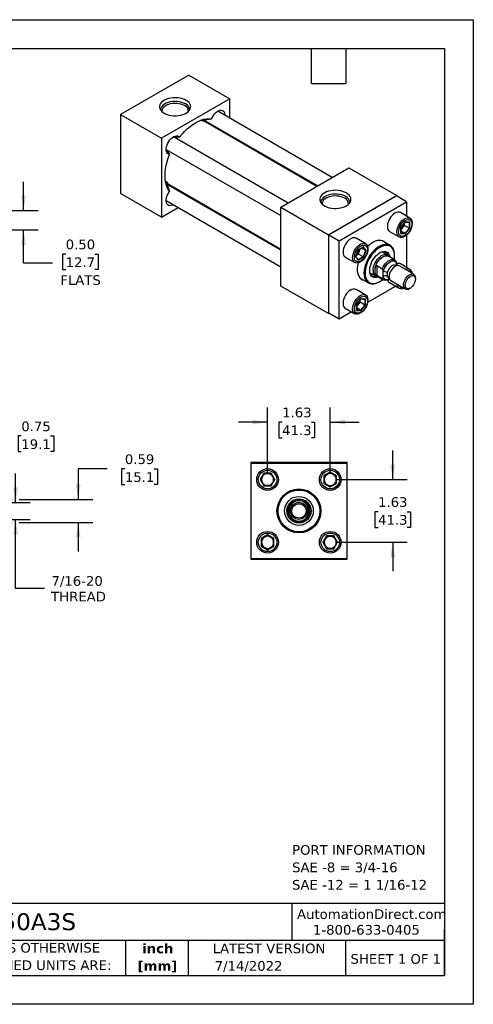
# Model space of a CAD drawing. Header units: inches. Extents: x 0 to 33, y 0 to 25.5.
# Tile 3 of 3: x 21.2 to 33, y 0 to 25.5. Entities that reach past the tile are written whole.
import ezdxf

# ---------------------------------------------------------------- set-up
doc = ezdxf.new("R2010")
doc.units = ezdxf.units.IN
doc.header["$LTSCALE"] = 3
doc.header["$MEASUREMENT"] = 0
doc.linetypes.add('SLD-Solid', pattern=[0])
doc.layers.add('DIMENSIONS', color=140, linetype='SLD-Solid', lineweight=25)
doc.layers.add('TEXT', color=140, linetype='SLD-Solid', lineweight=25)
doc.styles.add('SLDTEXTSTYLE0', font='VERDANA.TTF')
doc.styles.add('SLDTEXTSTYLE1', font='VERDANAB.TTF')
doc.dimstyles.new('SLDDIMSTYLE2', dxfattribs={"dimtxt": 0.254883, "dimasz": 0.39, "dimexe": 0, "dimexo": 0.0625, "dimgap": 0.063721, "dimtad": 0, "dimtih": 1, "dimtoh": 1, "dimrnd": 1e-09, "dimdsep": 46, "dimtxsty": 'SLDTEXTSTYLE0', "dimsah": 1, "dimcen": 0.09, "dimadec": 0, "dimazin": 2, "dimtfac": 1, "dimtmove": 0, "dimatfit": 0, "dimfxl": 0, "dimfrac": 2, "dimtolj": 1, "dimtzin": 12, "dimarcsym": 0})
doc.dimstyles.new('SLDDIMSTYLE3', dxfattribs={"dimtxt": 0.254883, "dimasz": 0.39, "dimexe": 0, "dimexo": 0.0625, "dimgap": 0.063721, "dimtad": 0, "dimtih": 1, "dimtoh": 1, "dimrnd": 1e-09, "dimzin": 12, "dimdsep": 46, "dimtxsty": 'SLDTEXTSTYLE0', "dimsah": 1, "dimcen": 0.09, "dimadec": 0, "dimazin": 3, "dimtfac": 1, "dimtmove": 0, "dimatfit": 0, "dimfxl": 0, "dimfrac": 2, "dimtolj": 1, "dimtzin": 12, "dimarcsym": 0})
doc.dimstyles.new('SLDDIMSTYLE5', dxfattribs={"dimtxt": 0.254883, "dimasz": 0.39, "dimexe": 0, "dimexo": 0.0625, "dimgap": 0.063721, "dimtad": 0, "dimtih": 1, "dimtoh": 1, "dimrnd": 1e-09, "dimzin": 0, "dimdsep": 46, "dimtxsty": 'SLDTEXTSTYLE0', "dimsah": 1, "dimcen": 0.09, "dimadec": 0, "dimazin": 0, "dimtfac": 1, "dimtmove": 0, "dimatfit": 0, "dimfxl": 0, "dimfrac": 2, "dimtolj": 1, "dimtzin": 12, "dimarcsym": 0})

# ---------------------------------------------------------------- blocks, each defined once
blk = doc.blocks.new('SW_NOTE_0')
at = {"layer": 'TEXT', "color": 0, "char_height": 0.25, "attachment_point": 1, "style": 'SLDTEXTSTYLE0'}
for s, insert in [('PORT INFORMATION', (0, 0.318)), ('SAE -8 = 3/4-16', (0, -0.134)), ('SAE -12 = 1 1/16-12', (0, -0.585))]:
    blk.add_mtext(s, dxfattribs=dict(at, insert=insert))
blk = doc.blocks.new('SW_NOTE_0_1')
at = {"layer": 'TEXT', "color": 0, "char_height": 0.25, "attachment_point": 2, "style": 'SLDTEXTSTYLE1'}
for s, insert in [('inch', (0.375, 0.318)), ('[mm]', (0.367, -0.134))]:
    blk.add_mtext(s, dxfattribs=dict(at, insert=insert))
blk = doc.blocks.new('SW_NOTE_0_2')
at = {"layer": 'TEXT', "color": 0, "char_height": 0.25, "attachment_point": 1, "style": 'SLDTEXTSTYLE0'}
for s, insert in [('UNLESS OTHERWISE ', (0, 0.318)), ('SPECIFIED UNITS ARE:', (0, -0.134))]:
    blk.add_mtext(s, dxfattribs=dict(at, insert=insert))
blk = doc.blocks.new('_D_2')
at = {"layer": 'DIMENSIONS'}
for p, q in [((19.407, 13.193), (19.407, 15.094)), ((20.157, 13.115), (20.157, 15.094)), ((19.407, 14.719), (18.657, 14.719)), ((20.157, 14.719), (20.934, 14.719)), ((21.279, 14.719), (21.194, 14.719)), ((21.194, 14.719), (21.194, 14.314)), ((22.037, 14.719), (22.122, 14.719)), ((22.122, 14.719), (22.122, 14.314)), ((21.194, 14.314), (21.279, 14.314)), ((22.122, 14.314), (22.037, 14.314))]:
    blk.add_line(p, q, dxfattribs=at)
for points in [[(19.407, 14.719), (19.017, 14.779), (19.017, 14.659)], [(20.157, 14.719), (20.547, 14.659), (20.547, 14.779)]]:
    blk.add_solid(points, dxfattribs=at)
at = {"layer": 'DIMENSIONS', "char_height": 0.25, "attachment_point": 1, "style": 'SLDTEXTSTYLE0'}
for s, insert in [('0.75', (21.279, 15.094)), ('19.1', (21.279, 14.632))]:
    blk.add_mtext(s, dxfattribs=dict(at, insert=insert))
blk = doc.blocks.new('_D_3')
at = {"layer": 'DIMENSIONS'}
for p, q in [((21.131, 12.996), (21.131, 13.746)), ((20.275, 12.996), (21.506, 12.996)), ((20.275, 12.559), (21.506, 12.559)), ((21.131, 10.773), (21.131, 12.559)), ((21.881, 10.773), (21.131, 10.773))]:
    blk.add_line(p, q, dxfattribs=at)
for points in [[(21.131, 12.996), (21.191, 13.386), (21.071, 13.386)], [(21.131, 12.559), (21.071, 12.169), (21.191, 12.169)]]:
    blk.add_solid(points, dxfattribs=at)
at = {"layer": 'DIMENSIONS', "char_height": 0.25, "attachment_point": 1, "style": 'SLDTEXTSTYLE0'}
for s, insert in [('7/16-20', (22.062, 11.09)), ('THREAD', (22.052, 10.685))]:
    blk.add_mtext(s, dxfattribs=dict(at, insert=insert))
blk = doc.blocks.new('_D_4')
at = {"layer": 'DIMENSIONS'}
for p, q in [((23.505, 13.868), (22.755, 13.868)), ((22.755, 13.868), (22.755, 13.074)), ((23.965, 13.868), (23.879, 13.868)), ((23.879, 13.868), (23.879, 13.463)), ((24.722, 13.868), (24.808, 13.868)), ((24.808, 13.868), (24.808, 13.463)), ((23.879, 13.463), (23.965, 13.463)), ((24.808, 13.463), (24.722, 13.463)), ((19.525, 13.074), (21.041, 13.074)), ((21.221, 13.074), (23.13, 13.074)), ((19.525, 12.481), (21.041, 12.481)), ((21.221, 12.481), (23.13, 12.481)), ((22.755, 12.481), (22.755, 11.731))]:
    blk.add_line(p, q, dxfattribs=at)
for points in [[(22.755, 13.074), (22.815, 13.464), (22.695, 13.464)], [(22.755, 12.481), (22.695, 12.091), (22.815, 12.091)]]:
    blk.add_solid(points, dxfattribs=at)
at = {"layer": 'DIMENSIONS', "char_height": 0.25, "attachment_point": 1, "style": 'SLDTEXTSTYLE0'}
for s, insert in [('0.59', (23.965, 14.243)), ('15.1', (23.965, 13.781))]:
    blk.add_mtext(s, dxfattribs=dict(at, insert=insert))
blk = doc.blocks.new('_D_6')
at = {"layer": 'DIMENSIONS'}
for p, q in [((27.665, 13.74), (27.665, 15.453)), ((29.29, 13.74), (29.29, 15.453)), ((27.665, 15.078), (26.915, 15.078)), ((28.043, 15.078), (27.957, 15.078)), ((27.957, 15.078), (27.957, 14.673)), ((28.8, 15.078), (28.886, 15.078)), ((28.886, 15.078), (28.886, 14.673)), ((29.29, 15.078), (30.04, 15.078)), ((27.957, 14.673), (28.043, 14.673)), ((28.886, 14.673), (28.8, 14.673))]:
    blk.add_line(p, q, dxfattribs=at)
for points in [[(27.665, 15.078), (27.275, 15.138), (27.275, 15.018)], [(29.29, 15.078), (29.68, 15.018), (29.68, 15.138)]]:
    blk.add_solid(points, dxfattribs=at)
at = {"layer": 'DIMENSIONS', "char_height": 0.25, "attachment_point": 1, "style": 'SLDTEXTSTYLE0'}
for s, insert in [('1.63', (28.043, 15.453)), ('41.3', (28.043, 14.991))]:
    blk.add_mtext(s, dxfattribs=dict(at, insert=insert))
blk = doc.blocks.new('_D_7')
at = {"layer": 'DIMENSIONS'}
for p, q in [((30.909, 13.59), (30.909, 14.34)), ((29.44, 13.59), (31.284, 13.59)), ((30.53, 12.758), (30.445, 12.758)), ((30.445, 12.758), (30.445, 12.353)), ((31.288, 12.758), (31.373, 12.758)), ((31.373, 12.758), (31.373, 12.353)), ((30.445, 12.353), (30.53, 12.353)), ((31.373, 12.353), (31.288, 12.353)), ((29.44, 11.965), (31.284, 11.965)), ((30.909, 11.965), (30.909, 11.215))]:
    blk.add_line(p, q, dxfattribs=at)
for points in [[(30.909, 13.59), (30.969, 13.98), (30.849, 13.98)], [(30.909, 11.965), (30.849, 11.575), (30.969, 11.575)]]:
    blk.add_solid(points, dxfattribs=at)
at = {"layer": 'DIMENSIONS', "char_height": 0.25, "attachment_point": 1, "style": 'SLDTEXTSTYLE0'}
for s, insert in [('1.63', (30.53, 13.133)), ('41.3', (30.53, 12.671))]:
    blk.add_mtext(s, dxfattribs=dict(at, insert=insert))
blk = doc.blocks.new('_D_14')
at = {"layer": 'DIMENSIONS'}
for p, q in [((21.338, 20.555), (21.338, 21.305)), ((19.557, 20.555), (21.713, 20.555)), ((19.557, 20.055), (21.713, 20.055)), ((21.338, 19.193), (21.338, 20.055)), ((22.43, 19.432), (22.345, 19.432)), ((22.345, 19.432), (22.345, 19.027)), ((23.188, 19.432), (23.273, 19.432)), ((23.273, 19.432), (23.273, 19.027)), ((22.088, 19.193), (21.338, 19.193)), ((22.345, 19.027), (22.43, 19.027)), ((23.273, 19.027), (23.188, 19.027))]:
    blk.add_line(p, q, dxfattribs=at)
for points in [[(21.338, 20.555), (21.398, 20.945), (21.278, 20.945)], [(21.338, 20.055), (21.278, 19.665), (21.398, 19.665)]]:
    blk.add_solid(points, dxfattribs=at)
at = {"layer": 'DIMENSIONS', "char_height": 0.25, "attachment_point": 1, "style": 'SLDTEXTSTYLE0'}
for s, insert in [('0.50', (22.43, 19.806)), ('12.7', (22.43, 19.344)), ('FLATS', (22.29, 18.882))]:
    blk.add_mtext(s, dxfattribs=dict(at, insert=insert))

msp = doc.modelspace()

# ---------------------------------------------------------------- linework, layer by layer
at = {"color": 7, "linetype": 'SLD-Solid'}
for p, q in [((0, 25.5), (33, 25.5)), ((33, 25.5), (33, 0)), ((33, 0), (0, 0))]:
    msp.add_line(p, q, dxfattribs=at)
for p, q in [((25.622, 24.062), (23.854, 23.041)), ((25.622, 24.062), (26.682, 23.449)), ((26.682, 23.449), (24.914, 22.429)), ((26.682, 22.952), (26.682, 23.449)), ((23.854, 23.041), (23.854, 21)), ((23.854, 23.041), (24.914, 22.429)), ((29.344, 21.415), (26.373, 23.13)), ((25.988, 22.894), (25.951, 22.901)), ((25.99, 22.877), (25.988, 22.894)), ((25.997, 22.875), (25.992, 22.894)), ((26.067, 22.874), (28.969, 21.198)), ((28.945, 21.184), (26.068, 22.845)), ((26.157, 22.794), (26.151, 22.8)), ((28.195, 20.751), (25.224, 22.467)), ((26.563, 22.587), (26.57, 22.555)), ((26.682, 22.491), (26.682, 22.519)), ((24.914, 22.429), (24.914, 20.388)), ((25.036, 22.142), (28.008, 20.427)), ((28.008, 20.643), (29.776, 21.664)), ((29.776, 21.664), (31.013, 20.949)), ((25.024, 21.295), (25.048, 21.267)), ((25.048, 21.267), (25.064, 21.273)), ((25.05, 21.263), (25.069, 21.268)), ((28.008, 19.533), (25.105, 21.208)), ((25.131, 21.221), (28.008, 19.56)), ((25.211, 21.172), (25.219, 21.17)), ((25.244, 21.128), (25.211, 21.172)), ((24.914, 20.388), (23.854, 21)), ((25.633, 20.932), (25.601, 20.922)), ((31.013, 20.949), (29.245, 19.929)), ((29.252, 19.925), (31.006, 20.937)), ((31.271, 20.784), (31.006, 20.937)), ((31.013, 20.933), (31.013, 20.949)), ((25.036, 20.815), (28.008, 19.1)), ((25.721, 20.853), (25.745, 20.867)), ((29.518, 19.772), (31.271, 20.784)), ((31.271, 20.784), (31.271, 20.41)), ((24.914, 20.388), (25.346, 20.637)), ((28.008, 20.643), (29.245, 19.929)), ((28.008, 18.602), (28.008, 20.643)), ((31.358, 20.36), (31.109, 20.504)), ((31.234, 20.264), (31.117, 20.118)), ((31.119, 20.118), (31.233, 20.259)), ((31.161, 20.103), (31.216, 20.172)), ((31.216, 20.172), (31.216, 20.238)), ((31.216, 20.172), (31.337, 20.101)), ((31.231, 20.258), (31.34, 20.248)), ((31.352, 20.254), (31.234, 20.264)), ((31.337, 20.248), (31.337, 20.101)), ((31.352, 20.097), (31.352, 20.254)), ((29.245, 19.929), (29.245, 17.887)), ((29.252, 17.9), (29.252, 19.925)), ((29.252, 19.925), (29.518, 19.772)), ((30.828, 20.017), (31.077, 19.873)), ((31.117, 20.118), (31.117, 19.961)), ((31.117, 19.961), (31.234, 19.951)), ((31.119, 19.968), (31.119, 20.118)), ((31.119, 20.052), (31.161, 20.103)), ((31.227, 19.964), (31.119, 20.026)), ((31.227, 19.964), (31.119, 19.974)), ((31.337, 20.101), (31.227, 19.964)), ((31.234, 19.951), (31.352, 20.097)), ((31.271, 19.927), (31.271, 19.083)), ((29.518, 17.747), (29.518, 19.772)), ((30.209, 19.697), (29.96, 19.84)), ((30.843, 19.655), (30.628, 19.779)), ((30.017, 19.541), (29.949, 19.366)), ((29.953, 19.369), (30.018, 19.538)), ((29.962, 19.394), (30.02, 19.427)), ((30.153, 19.619), (30.017, 19.541)), ((30.018, 19.538), (30.148, 19.613)), ((30.02, 19.427), (30.052, 19.51)), ((30.142, 19.357), (30.02, 19.427)), ((30.052, 19.51), (30.076, 19.571)), ((30.206, 19.522), (30.098, 19.584)), ((30.206, 19.522), (30.142, 19.357)), ((30.143, 19.61), (30.206, 19.522)), ((30.221, 19.522), (30.153, 19.619)), ((30.153, 19.347), (30.221, 19.522)), ((30.778, 19.405), (30.631, 19.49)), ((30.959, 19.382), (30.959, 19.398)), ((29.679, 19.354), (29.928, 19.21)), ((29.949, 19.366), (30.017, 19.269)), ((30.016, 19.282), (29.953, 19.371)), ((30.142, 19.357), (30.015, 19.284)), ((30.017, 19.269), (30.153, 19.347)), ((30.498, 19.132), (30.638, 19.051)), ((30.498, 19.132), (30.498, 18.871)), ((30.963, 19.28), (30.801, 19.373)), ((30.82, 19.362), (30.813, 19.372)), ((31.002, 19.127), (30.985, 19.136)), ((31.013, 19.184), (31.013, 19.18)), ((31.013, 19.18), (31.013, 19.13)), ((31.358, 19.033), (31.109, 19.177)), ((30.318, 18.948), (30.465, 18.863)), ((30.389, 18.89), (30.352, 18.871)), ((30.404, 18.899), (30.389, 18.89)), ((30.454, 18.925), (30.454, 19.078)), ((30.638, 18.791), (30.498, 18.871)), ((30.66, 18.976), (30.66, 18.98)), ((30.66, 18.84), (30.66, 18.976)), ((31.454, 18.906), (31.079, 19.123)), ((30.066, 18.806), (30.281, 18.682)), ((30.504, 18.859), (30.666, 18.766)), ((30.511, 18.849), (30.524, 18.848)), ((30.562, 18.71), (30.576, 18.718)), ((30.66, 18.836), (30.66, 18.84)), ((30.801, 18.818), (30.818, 18.809)), ((30.814, 18.781), (30.825, 18.787)), ((30.828, 18.69), (31.077, 18.546)), ((30.86, 18.744), (31.235, 18.527)), ((31.499, 18.78), (31.499, 18.806)), ((29.245, 17.887), (28.008, 18.602)), ((30.209, 18.37), (29.96, 18.514)), ((30.99, 18.597), (30.26, 18.175)), ((31.345, 18.538), (31.367, 18.551)), ((30.085, 18.274), (29.967, 18.128)), ((29.967, 18.128), (29.967, 17.971)), ((29.97, 18.128), (30.084, 18.269)), ((29.97, 17.978), (29.97, 18.128)), ((29.97, 18.062), (30.012, 18.113)), ((30.012, 18.113), (30.067, 18.181)), ((30.067, 18.181), (30.067, 18.248)), ((30.188, 18.111), (30.067, 18.181)), ((30.188, 18.111), (30.078, 17.974)), ((30.082, 18.267), (30.191, 18.258)), ((30.203, 18.263), (30.085, 18.274)), ((30.085, 17.96), (30.203, 18.107)), ((30.188, 18.258), (30.188, 18.111)), ((30.203, 18.107), (30.203, 18.263)), ((29.245, 17.887), (29.259, 17.896)), ((29.518, 17.747), (29.252, 17.9)), ((29.841, 17.933), (29.518, 17.747)), ((29.679, 18.027), (29.928, 17.883)), ((29.967, 17.971), (30.085, 17.96)), ((30.078, 17.974), (29.97, 18.036)), ((30.078, 17.974), (29.97, 17.983)), ((27.228, 14.028), (27.228, 11.528)), ((29.728, 14.028), (27.228, 14.028)), ((29.728, 11.528), (29.728, 14.028)), ((27.238, 11.538), (27.238, 14.018)), ((27.238, 14.018), (29.718, 14.018)), ((29.29, 13.782), (29.124, 13.686)), ((29.134, 13.68), (29.29, 13.771)), ((29.456, 13.686), (29.29, 13.782)), ((29.29, 13.771), (29.29, 13.782)), ((29.29, 13.771), (29.446, 13.68)), ((29.718, 14.018), (29.718, 11.538)), ((27.569, 13.756), (27.473, 13.59)), ((27.485, 13.59), (27.473, 13.59)), ((27.473, 13.59), (27.569, 13.424)), ((27.485, 13.59), (27.575, 13.746)), ((27.575, 13.434), (27.485, 13.59)), ((27.575, 13.746), (27.569, 13.756)), ((27.761, 13.756), (27.569, 13.756)), ((27.575, 13.746), (27.755, 13.746)), ((27.761, 13.756), (27.755, 13.746)), ((27.755, 13.746), (27.846, 13.59)), ((27.846, 13.59), (27.755, 13.434)), ((27.857, 13.59), (27.761, 13.756)), ((27.761, 13.424), (27.857, 13.59)), ((27.846, 13.59), (27.857, 13.59)), ((29.134, 13.68), (29.124, 13.686)), ((29.124, 13.686), (29.124, 13.494)), ((29.134, 13.5), (29.134, 13.68)), ((29.446, 13.68), (29.456, 13.686)), ((29.446, 13.68), (29.446, 13.5)), ((29.456, 13.494), (29.456, 13.686)), ((27.575, 13.434), (27.569, 13.424)), ((27.569, 13.424), (27.761, 13.424)), ((27.755, 13.434), (27.575, 13.434)), ((27.755, 13.434), (27.761, 13.424)), ((29.134, 13.5), (29.124, 13.494)), ((29.124, 13.494), (29.29, 13.398)), ((29.29, 13.41), (29.134, 13.5)), ((29.446, 13.5), (29.29, 13.41)), ((29.29, 13.398), (29.456, 13.494)), ((29.29, 13.41), (29.29, 13.398)), ((29.456, 13.494), (29.446, 13.5)), ((28.196, 12.684), (28.196, 12.872)), ((28.228, 12.861), (28.228, 12.866)), ((28.228, 12.694), (28.228, 12.861)), ((28.228, 12.861), (28.27, 12.847)), ((28.685, 12.847), (28.728, 12.861)), ((28.728, 12.866), (28.728, 12.861)), ((28.728, 12.861), (28.728, 12.694)), ((28.759, 12.872), (28.759, 12.684)), ((28.27, 12.709), (28.228, 12.694)), ((28.228, 12.689), (28.228, 12.694)), ((28.728, 12.694), (28.685, 12.709)), ((28.728, 12.694), (28.728, 12.689)), ((27.665, 12.157), (27.499, 12.061)), ((27.499, 12.061), (27.499, 11.869)), ((27.499, 12.061), (27.509, 12.055)), ((27.509, 12.055), (27.665, 12.146)), ((27.509, 11.875), (27.509, 12.055)), ((27.665, 12.146), (27.665, 12.157)), ((27.831, 12.061), (27.665, 12.157)), ((27.665, 12.146), (27.821, 12.055)), ((27.821, 12.055), (27.831, 12.061)), ((27.821, 12.055), (27.821, 11.875)), ((27.831, 11.869), (27.831, 12.061)), ((29.194, 12.131), (29.098, 11.965)), ((29.11, 11.965), (29.2, 12.121)), ((29.2, 12.121), (29.194, 12.131)), ((29.386, 12.131), (29.194, 12.131)), ((29.2, 12.121), (29.38, 12.121)), ((29.38, 12.121), (29.386, 12.131)), ((29.38, 12.121), (29.471, 11.965)), ((29.482, 11.965), (29.386, 12.131)), ((27.509, 11.875), (27.499, 11.869)), ((27.499, 11.869), (27.665, 11.773)), ((27.665, 11.785), (27.509, 11.875)), ((27.821, 11.875), (27.665, 11.785)), ((27.665, 11.773), (27.831, 11.869)), ((27.665, 11.785), (27.665, 11.773)), ((27.821, 11.875), (27.831, 11.869)), ((29.098, 11.965), (29.194, 11.799)), ((29.11, 11.965), (29.098, 11.965)), ((29.2, 11.809), (29.11, 11.965)), ((29.194, 11.799), (29.2, 11.809)), ((29.194, 11.799), (29.386, 11.799)), ((29.38, 11.809), (29.2, 11.809)), ((29.471, 11.965), (29.38, 11.809)), ((29.38, 11.809), (29.386, 11.799)), ((29.386, 11.799), (29.482, 11.965)), ((29.471, 11.965), (29.482, 11.965)), ((27.228, 11.528), (29.728, 11.528)), ((29.718, 11.538), (27.238, 11.538))]:
    msp.add_line(p, q)
at = {"flags": 128}
for points in [[(25.555, 23.411), (25.508, 23.434), (25.455, 23.453), (25.398, 23.467), (25.338, 23.476), (25.276, 23.479), (25.214, 23.477), (25.153, 23.47), (25.095, 23.457), (25.041, 23.439), (24.992, 23.417), (24.95, 23.391), (24.916, 23.361), (24.889, 23.329), (24.871, 23.294), (24.863, 23.259), (24.864, 23.223), (24.875, 23.188), (24.895, 23.154), (24.924, 23.122), (24.96, 23.093), (25.004, 23.068), (25.054, 23.046), (25.109, 23.03), (25.168, 23.018), (25.229, 23.012), (25.291, 23.012), (25.353, 23.016), (25.412, 23.027), (25.469, 23.042), (25.52, 23.062), (25.566, 23.086), (25.604, 23.114), (25.635, 23.145), (25.657, 23.179), (25.67, 23.214), (25.673, 23.25), (25.668, 23.285), (25.652, 23.32), (25.628, 23.353), (25.595, 23.384), (25.555, 23.411)], [(25.536, 23.318), (25.489, 23.341), (25.437, 23.359), (25.381, 23.372), (25.321, 23.38), (25.26, 23.382), (25.2, 23.379), (25.141, 23.37), (25.085, 23.355), (25.034, 23.336), (24.99, 23.312), (24.952, 23.284), (24.923, 23.253), (24.902, 23.22), (24.891, 23.186), (24.889, 23.162)], [(25.511, 23.275), (25.468, 23.297), (25.419, 23.313), (25.366, 23.325), (25.311, 23.332), (25.254, 23.333), (25.197, 23.329), (25.143, 23.32), (25.092, 23.306), (25.046, 23.287), (25.006, 23.263), (24.973, 23.237), (24.948, 23.207), (24.932, 23.176), (24.925, 23.143), (24.925, 23.12)], [(26.212, 22.934), (26.234, 22.979), (26.26, 23.022), (26.291, 23.061), (26.324, 23.095), (26.359, 23.122), (26.395, 23.142), (26.43, 23.153), (26.463, 23.156), (26.492, 23.15), (26.518, 23.135), (26.538, 23.113), (26.552, 23.083), (26.559, 23.047), (26.561, 23.022)], [(25.384, 22.455), (25.448, 22.533), (25.514, 22.605), (25.583, 22.671), (25.654, 22.731), (25.726, 22.784), (25.798, 22.83), (25.871, 22.868), (25.943, 22.898), (26.014, 22.92), (26.082, 22.933), (26.149, 22.938), (26.212, 22.934)], [(26.146, 22.828), (26.127, 22.82), (26.117, 22.817)], [(25.126, 22.009), (25.098, 22.017), (25.074, 22.033), (25.055, 22.058), (25.043, 22.089), (25.037, 22.127), (25.037, 22.168), (25.045, 22.213), (25.059, 22.259), (25.079, 22.305), (25.104, 22.348), (25.134, 22.389), (25.167, 22.424), (25.202, 22.453), (25.237, 22.474), (25.273, 22.488), (25.306, 22.493), (25.336, 22.489), (25.363, 22.476), (25.384, 22.455)], [(25.126, 21.052), (25.091, 21.105), (25.062, 21.165), (25.039, 21.232), (25.022, 21.304), (25.012, 21.381), (25.009, 21.463), (25.012, 21.548), (25.022, 21.637), (25.039, 21.729), (25.062, 21.821), (25.091, 21.915), (25.126, 22.009)], [(25.179, 21.193), (25.182, 21.183), (25.184, 21.163)], [(25.224, 20.707), (25.202, 20.695), (25.167, 20.684), (25.134, 20.681), (25.104, 20.687), (25.079, 20.702), (25.059, 20.724), (25.045, 20.754), (25.037, 20.79), (25.037, 20.831), (25.043, 20.875), (25.055, 20.921), (25.074, 20.967), (25.098, 21.011), (25.126, 21.052)], [(29.709, 21.013), (29.662, 21.036), (29.609, 21.055), (29.552, 21.069), (29.492, 21.078), (29.43, 21.081), (29.368, 21.079), (29.307, 21.072), (29.249, 21.059), (29.195, 21.041), (29.147, 21.019), (29.104, 20.993), (29.07, 20.963), (29.043, 20.931), (29.026, 20.896), (29.017, 20.861), (29.018, 20.825), (29.029, 20.79), (29.049, 20.756), (29.078, 20.724), (29.114, 20.695), (29.158, 20.67), (29.208, 20.648), (29.263, 20.632), (29.322, 20.62), (29.383, 20.614), (29.445, 20.614), (29.507, 20.618), (29.566, 20.628), (29.623, 20.644), (29.674, 20.664), (29.72, 20.688), (29.758, 20.716), (29.789, 20.747), (29.811, 20.781), (29.824, 20.816), (29.828, 20.852), (29.822, 20.887), (29.806, 20.922), (29.782, 20.955), (29.749, 20.986), (29.709, 21.013)], [(29.69, 20.92), (29.643, 20.943), (29.591, 20.961), (29.535, 20.974), (29.475, 20.982), (29.414, 20.984), (29.354, 20.981), (29.295, 20.971), (29.239, 20.957), (29.189, 20.938), (29.144, 20.914), (29.106, 20.886), (29.077, 20.855), (29.056, 20.822), (29.045, 20.788), (29.043, 20.764)], [(29.665, 20.877), (29.622, 20.899), (29.573, 20.915), (29.52, 20.927), (29.465, 20.934), (29.408, 20.935), (29.352, 20.931), (29.297, 20.922), (29.246, 20.907), (29.2, 20.888), (29.16, 20.865), (29.127, 20.839), (29.102, 20.809), (29.086, 20.778), (29.079, 20.745), (29.079, 20.722)], [(31.109, 20.504), (31.103, 20.507), (31.073, 20.516), (31.041, 20.516), (31.005, 20.507), (30.969, 20.49), (30.932, 20.465), (30.897, 20.433), (30.864, 20.395), (30.835, 20.353), (30.81, 20.307), (30.791, 20.26), (30.778, 20.213), (30.771, 20.167), (30.771, 20.125), (30.778, 20.087), (30.791, 20.055), (30.81, 20.031), (30.828, 20.017)], [(31.218, 19.887), (31.181, 19.87), (31.146, 19.861), (31.113, 19.861), (31.084, 19.87), (31.059, 19.887), (31.04, 19.912), (31.027, 19.944), (31.02, 19.981), (31.02, 20.024), (31.027, 20.069), (31.04, 20.116), (31.059, 20.163), (31.084, 20.209), (31.113, 20.251), (31.146, 20.289), (31.181, 20.321), (31.218, 20.346), (31.254, 20.363), (31.29, 20.372), (31.322, 20.372), (31.352, 20.364), (31.376, 20.347), (31.396, 20.322), (31.409, 20.29), (31.416, 20.252), (31.416, 20.21), (31.409, 20.164), (31.396, 20.117), (31.376, 20.07), (31.352, 20.024), (31.322, 19.982), (31.29, 19.944), (31.254, 19.912), (31.218, 19.887)], [(31.234, 20.304), (31.268, 20.32), (31.301, 20.327), (31.331, 20.325), (31.358, 20.314), (31.379, 20.295), (31.394, 20.268), (31.403, 20.234), (31.404, 20.196), (31.399, 20.153), (31.387, 20.109), (31.369, 20.065), (31.345, 20.022), (31.317, 19.983), (31.285, 19.949), (31.251, 19.921), (31.217, 19.902), (31.183, 19.89), (31.151, 19.887), (31.123, 19.894), (31.099, 19.909), (31.081, 19.932), (31.069, 19.963), (31.064, 19.999), (31.066, 20.04), (31.074, 20.083), (31.089, 20.128), (31.111, 20.172), (31.137, 20.213), (31.167, 20.249), (31.2, 20.28), (31.234, 20.304)], [(29.96, 19.84), (29.94, 19.849), (29.908, 19.854), (29.874, 19.849), (29.838, 19.836), (29.802, 19.815), (29.765, 19.786), (29.731, 19.751), (29.7, 19.711), (29.673, 19.667), (29.651, 19.62), (29.635, 19.573), (29.625, 19.526), (29.621, 19.482), (29.625, 19.442), (29.635, 19.407), (29.651, 19.379), (29.673, 19.358), (29.679, 19.354)], [(30.267, 19.568), (30.264, 19.524), (30.254, 19.477), (30.238, 19.43), (30.216, 19.384), (30.188, 19.339), (30.157, 19.299), (30.123, 19.264), (30.087, 19.235), (30.05, 19.214), (30.014, 19.201), (29.98, 19.197), (29.949, 19.201), (29.922, 19.214), (29.9, 19.235), (29.883, 19.264), (29.873, 19.298), (29.87, 19.339), (29.873, 19.383), (29.883, 19.429), (29.9, 19.477), (29.922, 19.523), (29.949, 19.567), (29.98, 19.608), (30.014, 19.643), (30.05, 19.671), (30.087, 19.692), (30.123, 19.705), (30.157, 19.71), (30.188, 19.706), (30.216, 19.693), (30.238, 19.672), (30.254, 19.643), (30.264, 19.608), (30.267, 19.568)], [(29.915, 19.346), (29.918, 19.387), (29.928, 19.431), (29.945, 19.476), (29.968, 19.519), (29.995, 19.559), (30.026, 19.594), (30.059, 19.624), (30.094, 19.645), (30.128, 19.659), (30.16, 19.664), (30.189, 19.66), (30.214, 19.647), (30.234, 19.625), (30.248, 19.597), (30.255, 19.562), (30.255, 19.522), (30.248, 19.479), (30.234, 19.434), (30.214, 19.39), (30.189, 19.349), (30.16, 19.311), (30.128, 19.278), (30.094, 19.252), (30.059, 19.235), (30.026, 19.225), (29.995, 19.225), (29.968, 19.234), (29.945, 19.251), (29.928, 19.276), (29.918, 19.308), (29.915, 19.346)], [(30.723, 19.725), (30.717, 19.73), (30.684, 19.756), (30.646, 19.774), (30.603, 19.784), (30.558, 19.785), (30.509, 19.778), (30.459, 19.762), (30.407, 19.738), (30.356, 19.706), (30.305, 19.667), (30.26, 19.626)], [(30.959, 19.398), (30.956, 19.456), (30.946, 19.509), (30.929, 19.556), (30.906, 19.597), (30.877, 19.63), (30.843, 19.655), (30.804, 19.672), (30.761, 19.681), (30.714, 19.68), (30.665, 19.671), (30.614, 19.653), (30.562, 19.627)], [(30.951, 19.286), (30.954, 19.305), (30.959, 19.367), (30.957, 19.425), (30.949, 19.478), (30.934, 19.526), (30.912, 19.567), (30.885, 19.601), (30.852, 19.627), (30.814, 19.645), (30.771, 19.654), (30.726, 19.654), (30.677, 19.646), (30.627, 19.628), (30.576, 19.603)], [(30.562, 19.627), (30.51, 19.594), (30.459, 19.552), (30.41, 19.505), (30.363, 19.451), (30.32, 19.393), (30.281, 19.331), (30.247, 19.266), (30.218, 19.199), (30.195, 19.132), (30.178, 19.066), (30.168, 19.001), (30.165, 18.939), (30.168, 18.881), (30.178, 18.828), (30.195, 18.781), (30.218, 18.74), (30.247, 18.707), (30.281, 18.682), (30.32, 18.665), (30.363, 18.656), (30.41, 18.657), (30.459, 18.666), (30.51, 18.684), (30.562, 18.71), (30.562, 18.71)], [(30.576, 19.603), (30.525, 19.569), (30.475, 19.529), (30.426, 19.481), (30.381, 19.428), (30.339, 19.371), (30.301, 19.309), (30.268, 19.245), (30.24, 19.179), (30.218, 19.113), (30.203, 19.048), (30.195, 18.985), (30.193, 18.924), (30.198, 18.869), (30.21, 18.818), (30.228, 18.773), (30.253, 18.736), (30.283, 18.706), (30.319, 18.684), (30.359, 18.67), (30.403, 18.666), (30.45, 18.67), (30.5, 18.683), (30.551, 18.704), (30.602, 18.734), (30.652, 18.771), (30.655, 18.773)], [(30.541, 18.838), (30.534, 18.836), (30.493, 18.824), (30.454, 18.82), (30.418, 18.826), (30.386, 18.84), (30.359, 18.862), (30.338, 18.893), (30.323, 18.93), (30.315, 18.973), (30.313, 19.021), (30.318, 19.072), (30.33, 19.126), (30.348, 19.181), (30.372, 19.235), (30.401, 19.287), (30.435, 19.336), (30.473, 19.381), (30.513, 19.419), (30.555, 19.451), (30.597, 19.476), (30.639, 19.492), (30.679, 19.5), (30.717, 19.499), (30.751, 19.489), (30.78, 19.471), (30.804, 19.444), (30.822, 19.41), (30.834, 19.37), (30.837, 19.352)], [(30.401, 19.007), (30.404, 19.053), (30.414, 19.102), (30.43, 19.151), (30.452, 19.2), (30.48, 19.248), (30.511, 19.291), (30.546, 19.33), (30.583, 19.363), (30.622, 19.389), (30.66, 19.408), (30.697, 19.418), (30.732, 19.419), (30.764, 19.412), (30.791, 19.396), (30.813, 19.372)], [(30.454, 19.078), (30.469, 19.126), (30.489, 19.174), (30.515, 19.22), (30.546, 19.263), (30.579, 19.301), (30.615, 19.333), (30.653, 19.358), (30.69, 19.376), (30.726, 19.385), (30.76, 19.386), (30.79, 19.378), (30.801, 19.373)], [(30.714, 19.499), (30.716, 19.458), (30.716, 19.44)], [(30.014, 19.201), (30.012, 19.191), (29.999, 19.126), (29.992, 19.063), (29.992, 19.003), (29.999, 18.948), (30.012, 18.898), (30.031, 18.854), (30.057, 18.816), (30.087, 18.786), (30.123, 18.764), (30.161, 18.751)], [(30.638, 19.051), (30.661, 19.099), (30.689, 19.145), (30.722, 19.187), (30.758, 19.223), (30.795, 19.253), (30.833, 19.275), (30.871, 19.289), (30.907, 19.293), (30.939, 19.289), (30.968, 19.276), (30.991, 19.255)], [(30.66, 18.98), (30.675, 19.026), (30.695, 19.071), (30.721, 19.114), (30.751, 19.153), (30.784, 19.188), (30.819, 19.215), (30.854, 19.236), (30.889, 19.248), (30.922, 19.252), (30.952, 19.247), (30.978, 19.234), (30.998, 19.213), (31.013, 19.184)], [(30.985, 19.136), (30.963, 19.144), (30.936, 19.144), (30.908, 19.135), (30.878, 19.118), (30.85, 19.094), (30.823, 19.063), (30.8, 19.029), (30.782, 18.992), (30.77, 18.954)], [(31.079, 19.123), (31.073, 19.126), (31.047, 19.133), (31.017, 19.131), (30.986, 19.12), (30.953, 19.102), (30.922, 19.076), (30.892, 19.043), (30.866, 19.006), (30.844, 18.966), (30.828, 18.924), (30.818, 18.883), (30.815, 18.844)], [(31.19, 18.627), (31.193, 18.666), (31.203, 18.708), (31.22, 18.749), (31.241, 18.79), (31.267, 18.827), (31.297, 18.859), (31.329, 18.885), (31.361, 18.904), (31.393, 18.914), (31.422, 18.916), (31.448, 18.909), (31.47, 18.894), (31.486, 18.871), (31.496, 18.841), (31.499, 18.806)], [(31.234, 18.627), (31.238, 18.663), (31.247, 18.701), (31.263, 18.739), (31.284, 18.776), (31.309, 18.809), (31.337, 18.836), (31.367, 18.857), (31.396, 18.87), (31.424, 18.875), (31.449, 18.871), (31.47, 18.859), (31.486, 18.839), (31.496, 18.813), (31.499, 18.78), (31.496, 18.744), (31.486, 18.706), (31.47, 18.668), (31.449, 18.632), (31.424, 18.599), (31.396, 18.572), (31.367, 18.551), (31.337, 18.538), (31.309, 18.533), (31.284, 18.536), (31.263, 18.549), (31.247, 18.568), (31.238, 18.595), (31.234, 18.627)], [(29.82, 18.5), (29.783, 18.475), (29.748, 18.443), (29.715, 18.405), (29.686, 18.362), (29.661, 18.317), (29.642, 18.27), (29.629, 18.223), (29.622, 18.177), (29.622, 18.135), (29.629, 18.097), (29.642, 18.065), (29.661, 18.04), (29.679, 18.027)], [(30.069, 18.356), (30.105, 18.373), (30.14, 18.382), (30.173, 18.382), (30.203, 18.373), (30.227, 18.356), (30.247, 18.331), (30.26, 18.3), (30.267, 18.262), (30.267, 18.22), (30.26, 18.174), (30.247, 18.127), (30.227, 18.08), (30.203, 18.034), (30.173, 17.992), (30.14, 17.954), (30.105, 17.922), (30.069, 17.897), (30.032, 17.88), (29.997, 17.871), (29.964, 17.871), (29.935, 17.88), (29.91, 17.897), (29.891, 17.922), (29.878, 17.953), (29.871, 17.991), (29.871, 18.033), (29.878, 18.079), (29.891, 18.126), (29.91, 18.173), (29.935, 18.219), (29.964, 18.261), (29.997, 18.299), (30.032, 18.331), (30.069, 18.356)], [(30.085, 17.92), (30.051, 17.905), (30.018, 17.897), (29.988, 17.899), (29.962, 17.91), (29.94, 17.929), (29.925, 17.956), (29.917, 17.99), (29.915, 18.029), (29.92, 18.071), (29.932, 18.115), (29.95, 18.16), (29.974, 18.202), (30.002, 18.241), (30.034, 18.275), (30.068, 18.303), (30.102, 18.323), (30.136, 18.334), (30.168, 18.337), (30.196, 18.33), (30.22, 18.315), (30.238, 18.292), (30.25, 18.262), (30.255, 18.225), (30.253, 18.185), (30.245, 18.141), (30.23, 18.096), (30.209, 18.053), (30.182, 18.012), (30.152, 17.975), (30.119, 17.944), (30.085, 17.92)]]:
    msp.add_lwpolyline(points, dxfattribs=at)
for centre, radius in [((27.665, 13.59), 0.281), ((27.665, 13.59), 0.241), ((29.29, 13.59), 0.281), ((29.29, 13.59), 0.241), ((28.478, 12.778), 0.57), ((28.478, 12.778), 0.562), ((28.478, 12.778), 0.542), ((28.478, 12.778), 0.373), ((28.478, 12.778), 0.313), ((28.478, 12.778), 0.312), ((28.478, 12.778), 0.219), ((28.478, 12.778), 0.188), ((27.665, 11.965), 0.281), ((29.29, 11.965), 0.281), ((27.665, 11.965), 0.241), ((29.29, 11.965), 0.241)]:
    msp.add_circle(centre, radius)
for centre, radius, start, end in [((25.448, 23.126), 0.162, 358.128, 67.3198), ((25.456, 23.144), 0.192, 5.2758, 65.3215), ((25.903, 22.555), 0.334, 60.3856, 87.47), ((26.104, 22.935), 0.0711, 205.2615, 238.8594), ((25.303, 21.513), 0.339, 212.7208, 239.4343), ((25.071, 21.146), 0.0713, 61.1648, 95.1535), ((29.61, 20.746), 0.192, 5.2758, 65.3215), ((29.603, 20.727), 0.162, 358.128, 67.3198), ((30.962, 20.264), 0.247, 309.3582, 351.5571), ((30.973, 20.258), 0.243, 320.3713, 355.2784), ((30.993, 20.235), 0.213, 306.3207, 321.7682), ((29.824, 19.594), 0.243, 304.7235, 339.6292), ((29.811, 19.602), 0.25, 308.7049, 350.3895), ((29.854, 19.589), 0.213, 338.2315, 353.6851), ((30.621, 19.369), 0.172, 9.1374, 46.371), ((31.053, 19.134), 0.0611, 130.6557, 181.4549), ((31.055, 19.07), 0.12, 62.9745, 108.225), ((30.538, 18.985), 0.139, 171.2399, 258.8389), ((30.719, 19.001), 0.276, 163.88, 196.12), ((30.565, 18.958), 0.116, 196.8546, 238.7012), ((30.68, 18.794), 0.183, 60.6838, 96.4306), ((31.299, 18.93), 0.116, 359.062, 120.9434), ((31.309, 18.909), 0.091, 20.1966, 99.8087), ((30.418, 19.014), 0.169, 253.3239, 291.1785), ((30.732, 18.889), 0.136, 226.2024, 307.4093), ((30.728, 18.77), 0.098, 64.9429, 134.5825), ((30.761, 18.876), 0.109, 201.7146, 305.4389), ((30.837, 18.879), 0.0701, 196.3261, 239.1729), ((30.889, 18.788), 0.115, 192.3271, 238.0216), ((30.923, 18.833), 0.109, 174.0137, 234.6741), ((31.137, 18.649), 0.116, 178.9765, 301.0289), ((31.159, 18.65), 0.0897, 199.2893, 280.7161), ((31.285, 18.613), 0.0957, 171.1213, 308.884), ((29.902, 18.386), 0.14, 65.3474, 125.9631), ((29.811, 18.275), 0.25, 309.5896, 351.3258), ((29.844, 18.245), 0.213, 306.3207, 321.7682), ((29.824, 18.268), 0.243, 320.3713, 355.2784), ((27.665, 13.59), 0.156, 150, 210), ((27.665, 13.59), 0.156, 90, 150), ((27.665, 13.59), 0.156, 30, 90), ((27.665, 13.59), 0.156, 330, 30), ((29.29, 13.59), 0.156, 120, 180), ((29.29, 13.59), 0.156, 180, 240), ((29.29, 13.59), 0.156, 60, 120), ((29.29, 13.59), 0.156, 0, 60), ((29.29, 13.59), 0.156, 300, 0), ((27.665, 13.59), 0.156, 210, 270), ((27.665, 13.59), 0.156, 270, 330), ((29.29, 13.59), 0.156, 240, 300), ((28.478, 12.778), 0.296, 32.5236, 147.4764), ((28.478, 12.778), 0.265, 19.5231, 160.4769), ((28.478, 12.778), 0.296, 161.5439, 198.4561), ((28.478, 12.778), 0.296, 341.5439, 18.4561), ((28.478, 12.778), 0.265, 199.5231, 340.4769), ((28.478, 12.778), 0.297, 212.5236, 327.4764), ((27.665, 11.965), 0.156, 120, 180), ((27.665, 11.965), 0.156, 60, 120), ((27.665, 11.965), 0.156, 360, 60), ((29.29, 11.965), 0.156, 150, 210), ((29.29, 11.965), 0.156, 90, 150), ((29.29, 11.965), 0.156, 30, 90), ((29.29, 11.965), 0.156, 330, 30), ((27.665, 11.965), 0.156, 180, 240), ((27.665, 11.965), 0.156, 240, 300), ((27.665, 11.965), 0.156, 300, 360), ((29.29, 11.965), 0.156, 210, 270), ((29.29, 11.965), 0.156, 270, 330)]:
    msp.add_arc(centre, radius, start, end)
for centre, major_axis, ratio, start_param, end_param in [((31.227, 20.268), (-0.00425, 0.00999), 0.565758, 3.435631, 4.067595), ((31.345, 20.258), (0.00843, 0.00771), 0.697875, 3.709669, 4.92971), ((31.109, 20.122), (0.00997, -0.00351), 0.218312, 5.574505, 6.206468), ((31.109, 19.965), (0.00843, 0.00771), 0.697875, 4.92971, 5.715109), ((31.227, 19.955), (-0.00425, 0.00999), 0.565758, 4.067595, 5.638391), ((31.345, 20.101), (0.00997, -0.00351), 0.218312, 4.003708, 5.574505), ((30.01, 19.545), (0.00803, -0.00688), 0.218443, 0.076768, 0.708711), ((30.146, 19.623), (0.0025, 0.0112), 0.697888, 3.709727, 4.495206), ((30.214, 19.526), (0.0108, 0.0013), 0.565682, 3.786495, 5.357291), ((29.942, 19.37), (0.0108, 0.0013), 0.565682, 5.357291, 5.989234), ((30.01, 19.273), (0.0025, 0.0112), 0.697888, 4.495206, 5.715051), ((30.146, 19.351), (0.00803, -0.00688), 0.218443, 0.708711, 2.279507), ((29.96, 18.132), (0.00997, -0.00351), 0.218312, 5.574505, 6.206468), ((30.078, 18.278), (-0.00425, 0.00999), 0.565758, 3.435631, 4.067595), ((30.196, 18.111), (0.00997, -0.00351), 0.218312, 4.003708, 5.574505), ((30.196, 18.267), (0.00843, 0.00771), 0.697875, 3.709669, 4.92971), ((29.96, 17.975), (0.00843, 0.00771), 0.697875, 4.92971, 5.715109), ((30.078, 17.964), (-0.00425, 0.00999), 0.565758, 4.067595, 5.638391)]:
    msp.add_ellipse(centre, major_axis=major_axis, ratio=ratio, start_param=start_param, end_param=end_param)
for points, knots in [([(25.988, 22.894), (26.002, 22.899), (26.018, 22.902), (26.051, 22.909), (26.069, 22.912), (26.107, 22.919), (26.127, 22.922), (26.169, 22.928), (26.19, 22.931), (26.212, 22.934)], [0, 0, 0, 0, 0.25, 0.25, 0.5, 0.5, 0.75, 0.75, 1, 1, 1, 1]), ([(26.151, 22.8), (26.169, 22.797), (26.188, 22.795), (26.206, 22.794), (26.206, 22.794)], [0, 0, 0, 0, 0.989374, 1, 1, 1, 1]), ([(25.246, 22.454), (25.257, 22.457), (25.291, 22.465), (25.338, 22.464), (25.37, 22.458), (25.384, 22.455)], [0, 0, 0, 0, 0.2069673, 0.6428523, 1, 1, 1, 1]), ([(25.056, 22.13), (25.064, 22.104), (25.075, 22.081), (25.099, 22.041), (25.112, 22.023), (25.126, 22.009)], [0, 0, 0, 0, 0.5, 0.5, 1, 1, 1, 1]), ([(25.048, 21.267), (25.051, 21.252), (25.056, 21.237), (25.067, 21.204), (25.073, 21.186), (25.093, 21.132), (25.109, 21.094), (25.126, 21.052)], [0, 0, 0, 0, 0.25, 0.25, 0.5, 0.5, 1, 1, 1, 1]), ([(30.454, 19.078), (30.455, 19.084), (30.457, 19.091), (30.462, 19.103), (30.465, 19.109), (30.472, 19.12), (30.476, 19.125), (30.484, 19.131), (30.487, 19.132), (30.492, 19.133), (30.495, 19.133), (30.498, 19.132)], [0, 0, 0, 0, 0.25, 0.25, 0.5, 0.5, 0.75, 0.75, 0.875, 0.875, 1, 1, 1, 1]), ([(31.013, 19.18), (31.001, 19.216), (30.977, 19.239), (30.914, 19.256), (30.876, 19.248), (30.797, 19.203), (30.759, 19.166), (30.696, 19.077), (30.672, 19.026), (30.66, 18.976)], [0, 0, 0, 0, 0.25, 0.25, 0.5, 0.5, 0.75, 0.75, 1, 1, 1, 1]), ([(30.498, 18.871), (30.495, 18.873), (30.492, 18.875), (30.487, 18.879), (30.484, 18.881), (30.476, 18.888), (30.472, 18.893), (30.465, 18.902), (30.462, 18.906), (30.457, 18.916), (30.455, 18.92), (30.454, 18.925)], [0, 0, 0, 0, 0.125, 0.125, 0.25, 0.25, 0.5, 0.5, 0.75, 0.75, 1, 1, 1, 1]), ([(30.77, 18.954), (30.77, 18.952), (30.769, 18.949), (30.768, 18.944), (30.766, 18.937), (30.764, 18.927), (30.763, 18.915), (30.763, 18.907), (30.762, 18.903)], [0, 0, 0, 0, 0.080398, 0.167713, 0.281544, 0.502386, 0.772635, 1, 1, 1, 1]), ([(30.762, 18.903), (30.763, 18.901), (30.763, 18.898), (30.763, 18.892), (30.764, 18.886), (30.765, 18.879), (30.766, 18.872), (30.768, 18.866), (30.769, 18.862), (30.77, 18.86), (30.77, 18.859)], [0, 0, 0, 0, 0.1085195, 0.22788, 0.3580883, 0.4991496, 0.7189574, 0.832813, 0.9197511, 1, 1, 1, 1]), ([(30.66, 18.84), (30.667, 18.824), (30.683, 18.792), (30.726, 18.769), (30.775, 18.767), (30.81, 18.783), (30.825, 18.79)], [0, 0, 0, 0, 0.256389, 0.525813, 0.795236, 1, 1, 1, 1]), ([(28.728, 12.861), (28.71, 12.913), (28.677, 12.959), (28.587, 13.024), (28.533, 13.041), (28.422, 13.041), (28.368, 13.024), (28.279, 12.959), (28.245, 12.913), (28.228, 12.861)], [0, 0, 0, 0, 0.25, 0.25, 0.5, 0.5, 0.75, 0.75, 1, 1, 1, 1]), ([(28.196, 12.872), (28.199, 12.878), (28.201, 12.885), (28.207, 12.898), (28.21, 12.905), (28.216, 12.917), (28.219, 12.923), (28.224, 12.931), (28.225, 12.933), (28.227, 12.936), (28.228, 12.937), (28.228, 12.937)], [0, 0, 0, 0, 0.25, 0.25, 0.5, 0.5, 0.75, 0.75, 0.875, 0.875, 1, 1, 1, 1]), ([(28.728, 12.937), (28.728, 12.937), (28.728, 12.936), (28.73, 12.933), (28.732, 12.931), (28.736, 12.923), (28.74, 12.917), (28.746, 12.905), (28.749, 12.898), (28.754, 12.885), (28.757, 12.878), (28.759, 12.872)], [0, 0, 0, 0, 0.125, 0.125, 0.25, 0.25, 0.5, 0.5, 0.75, 0.75, 1, 1, 1, 1]), ([(28.228, 12.618), (28.228, 12.618), (28.227, 12.619), (28.225, 12.623), (28.224, 12.625), (28.219, 12.633), (28.216, 12.638), (28.21, 12.651), (28.207, 12.657), (28.201, 12.67), (28.199, 12.677), (28.196, 12.684)], [0, 0, 0, 0, 0.125, 0.125, 0.25, 0.25, 0.5, 0.5, 0.75, 0.75, 1, 1, 1, 1]), ([(28.228, 12.694), (28.245, 12.642), (28.279, 12.596), (28.368, 12.532), (28.422, 12.514), (28.533, 12.514), (28.587, 12.532), (28.677, 12.596), (28.71, 12.642), (28.728, 12.694)], [0, 0, 0, 0, 0.25, 0.25, 0.5, 0.5, 0.75, 0.75, 1, 1, 1, 1]), ([(28.759, 12.684), (28.757, 12.677), (28.754, 12.67), (28.749, 12.657), (28.746, 12.651), (28.74, 12.638), (28.736, 12.632), (28.732, 12.625), (28.73, 12.623), (28.728, 12.619), (28.728, 12.618), (28.728, 12.618)], [0, 0, 0, 0, 0.25, 0.25, 0.5, 0.5, 0.75, 0.75, 0.875, 0.875, 1, 1, 1, 1])]:
    msp.add_open_spline(points, degree=3, knots=knots)
for points in [[(31.013, 19.184), (31.007, 19.208), (31, 19.231), (30.991, 19.255)], [(30.638, 19.051), (30.646, 19.027), (30.654, 19.004), (30.66, 18.98)], [(30.638, 18.791), (30.646, 18.804), (30.654, 18.819), (30.66, 18.836)], [(28.228, 12.937), (28.228, 12.914), (28.228, 12.891), (28.228, 12.866)], [(28.728, 12.866), (28.728, 12.891), (28.728, 12.914), (28.728, 12.937)], [(28.228, 12.618), (28.228, 12.641), (28.228, 12.665), (28.228, 12.689)], [(28.728, 12.689), (28.728, 12.665), (28.728, 12.641), (28.728, 12.618)]]:
    msp.add_open_spline(points, degree=3)
at = {"layer": 'TEXT'}
for p, q in [((0.75, 24.75), (32.25, 24.75)), ((28.8, 23.85), (28.8, 24.75)), ((29.7, 23.85), (29.7, 24.75)), ((32.25, 24.75), (32.25, 0.75)), ((28.8, 23.85), (29.7, 23.85)), ((32.25, 2.613), (0.75, 2.613)), ((28.296, 2.613), (28.296, 1.65)), ((32.25, 0.75), (32.25, 1.95)), ((32.25, 1.65), (0.75, 1.65)), ((23.979, 1.65), (23.979, 0.75)), ((25.608, 1.65), (25.608, 0.75)), ((29.687, 1.65), (29.687, 0.75)), ((0.75, 0.75), (32.25, 0.75))]:
    msp.add_line(p, q, dxfattribs=at)

# ---------------------------------------------------------------- block references
for name, p in [('SW_NOTE_0', (28.3, 3.806)), ('SW_NOTE_0_2', (19.796, 1.272)), ('SW_NOTE_0_1', (24.443, 1.255))]:
    msp.add_blockref(name, p, dxfattribs=at)

# ---------------------------------------------------------------- texts
at = {"layer": 'TEXT', "style": 'SLDTEXTSTYLE0'}
for s, insert, char_height, attachment_point in [('HP16150A3S', (18.804, 2.359), 0.4375, 1), ('AutomationDirect.com', (28.429, 2.461), 0.25, 1), ('1-800-633-0405', (28.842, 2.055), 0.25, 1), ('LATEST VERSION', (27.703, 1.574), 0.25, 2), ('SHEET 1 OF 1', (29.816, 1.301), 0.25, 1), ('7/14/2022', (26.293, 1.12), 0.25, 1)]:
    msp.add_mtext(s, dxfattribs=dict(at, insert=insert, char_height=char_height, attachment_point=attachment_point))

# ---------------------------------------------------------------- dimensions: what is measured, and where the dimension line sits
at = {"layer": 'DIMENSIONS'}
for base, p1, p2, text, dimstyle, picture, middle in [((21.338, 20.555), (19.407, 20.055), (19.407, 20.555), '<>\\PFLATS', 'SLDDIMSTYLE5', '_D_14', (21.338, 19.193)), ((21.131, 12.559), (20.125, 12.996), (20.125, 12.559), '7/16-20\\PTHREAD', 'SLDDIMSTYLE3', '_D_3', (21.131, 10.773))]:
    dim = msp.add_linear_dim(base=base, p1=p1, p2=p2, angle=90, text=text, dimstyle=dimstyle, dxfattribs=at)
    dim.commit()
    dim.dimension.update_dxf_attribs({"geometry": picture, "text_midpoint": middle, "dimtype": 160})
for base, p1, p2, dimstyle, picture, middle in [((29.290213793, 15.078287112), (27.665213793, 13.590227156), (29.290213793, 13.590227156), 'SLDDIMSTYLE3', '_D_6', (28.421747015, 15.078287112)), ((19.407, 14.719), (20.157, 12.965), (19.407, 13.043), 'SLDDIMSTYLE2', '_D_2', (21.658, 14.719))]:
    dim = msp.add_linear_dim(base=base, p1=p1, p2=p2, dimstyle=dimstyle, dxfattribs=at)
    dim.commit()
    dim.dimension.update_dxf_attribs({"geometry": picture, "text_midpoint": middle, "dimtype": 160})
for base, p1, p2, dimstyle, picture, middle in [((30.908816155, 11.965227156), (29.290213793, 13.590227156), (29.290213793, 11.965227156), 'SLDDIMSTYLE3', '_D_7', (30.908816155, 12.758163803)), ((22.755, 12.481), (19.375, 13.074), (19.375, 12.481), 'SLDDIMSTYLE2', '_D_4', (22.755, 13.868))]:
    dim = msp.add_linear_dim(base=base, p1=p1, p2=p2, angle=90, dimstyle=dimstyle, dxfattribs=at)
    dim.commit()
    dim.dimension.update_dxf_attribs({"geometry": picture, "text_midpoint": middle, "dimtype": 160})

doc.saveas('drawing.dxf')
